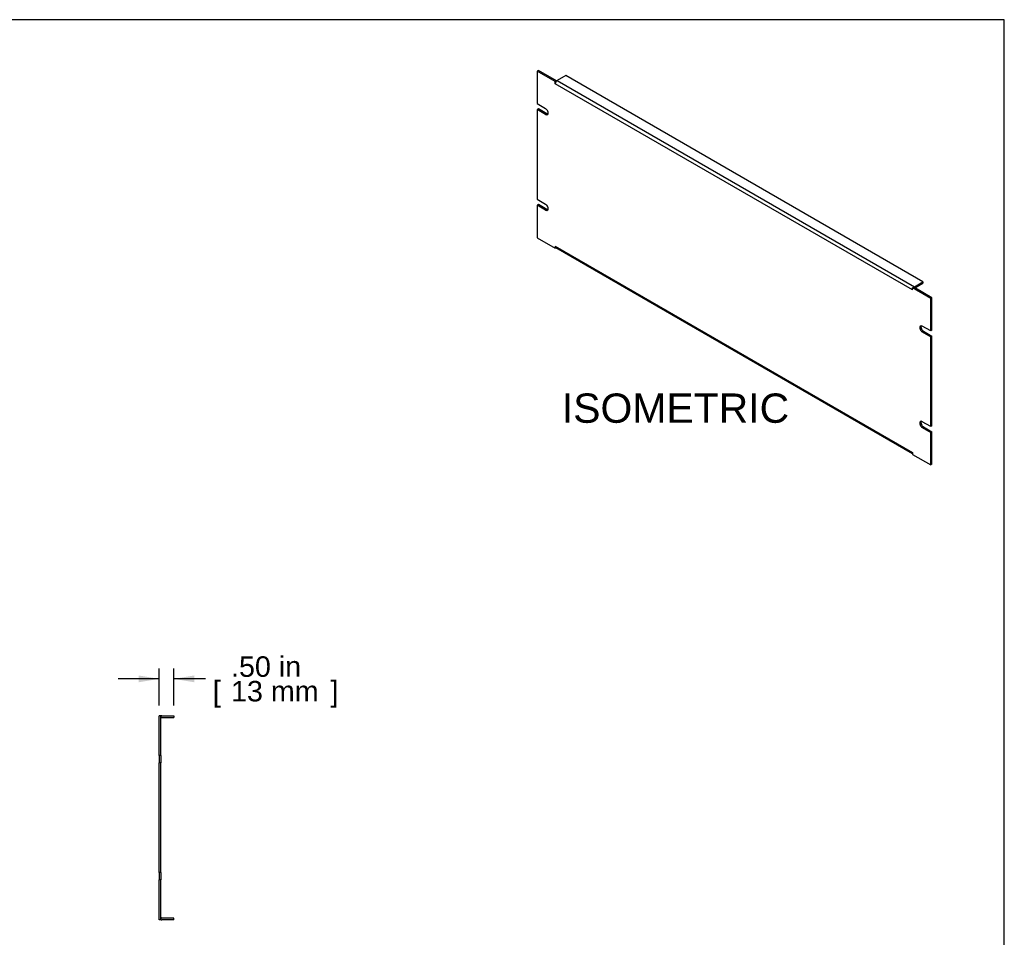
# Model space of a CAD drawing. Header units: inches. Extents: x 0 to 80, y 0 to 59.8.
# Tile 11 of 11: x 46.4 to 80, y 28.5 to 59.8. Entities that reach past the tile are written whole.
import ezdxf
from ezdxf.enums import TextEntityAlignment as Align

# ---------------------------------------------------------------- set-up
doc = ezdxf.new("R2010")
doc.units = ezdxf.units.IN
doc.header["$MEASUREMENT"] = 0
doc.layers.add('COM41793', color=7, linetype='Continuous')
doc.layers.add('Default', color=7, linetype='Continuous')
doc.styles.add('SEACAD_Arial', font='arial.ttf')
doc.dimstyles.new('WEB', dxfattribs={"dimtxt": 0.7, "dimasz": 0.7, "dimexe": 0.35, "dimexo": 0.35, "dimgap": 0.35, "dimtad": 0, "dimtih": 1, "dimtoh": 1, "dimzin": 4, "dimdsep": 46, "dimtxsty": 'SEACAD_Arial', "dimblk1": '_SE_FILLED', "dimblk2": '_SE_FILLED', "dimsah": 1, "dimcen": 0.35, "dimadec": 0, "dimazin": 0, "dimtfac": 1, "dimtofl": 0, "dimtmove": 0, "dimatfit": 3, "dimfxl": 1, "dimtolj": 1, "dimtzin": 4, "dimarcsym": 0})

# ---------------------------------------------------------------- blocks, each defined once
blk = doc.blocks.new('SE4')
at = {"layer": 'COM41793', "color": 7, "linetype": 'Continuous'}
for p, q in [((51.206, 36.021), (51.149, 36.021)), ((51.149, 34.662), (51.149, 36.021)), ((51.206, 34.662), (51.206, 36.021)), ((51.235, 36.021), (51.649, 36.021)), ((51.649, 36.021), (51.649, 35.964)), ((51.235, 35.964), (51.649, 35.964)), ((51.206, 34.662), (51.149, 34.662)), ((51.149, 34.662), (51.149, 34.412)), ((51.206, 34.662), (51.206, 34.412)), ((51.149, 30.662), (51.149, 34.412)), ((51.206, 34.412), (51.149, 34.412)), ((51.206, 30.662), (51.206, 34.412)), ((51.206, 30.662), (51.149, 30.662)), ((51.149, 30.662), (51.149, 30.412)), ((51.206, 30.662), (51.206, 30.412)), ((51.149, 29.053), (51.149, 30.412)), ((51.206, 30.412), (51.149, 30.412)), ((51.206, 29.053), (51.206, 30.412)), ((51.206, 29.053), (51.149, 29.053)), ((51.649, 29.11), (51.235, 29.11)), ((51.649, 29.053), (51.235, 29.053)), ((51.649, 29.053), (51.649, 29.11))]:
    blk.add_line(p, q, dxfattribs=at)
for centre, radius, start, end in [((51.235, 35.935), 0.086, 90, 109.7069), ((51.235, 35.935), 0.029, 90, 180), ((51.235, 29.139), 0.029, 180, 270), ((51.235, 29.139), 0.086, 250.2931, 270)]:
    blk.add_arc(centre, radius, start, end, dxfattribs=at)
blk = doc.blocks.new('SE5')
at = {"layer": 'COM41793', "color": 7, "linetype": 'Continuous'}
for p, q in [((64.094, 58.049), (64.053, 58.026)), ((64.053, 58.026), (64.053, 56.916)), ((64.672, 57.668), (64.053, 58.026)), ((64.712, 57.692), (64.094, 58.049)), ((65.026, 57.872), (64.733, 57.703)), ((77.223, 50.83), (65.026, 57.872)), ((64.712, 57.692), (64.672, 57.668)), ((64.672, 57.598), (64.672, 57.668)), ((64.672, 57.598), (64.672, 57.598)), ((64.672, 57.598), (64.672, 57.598)), ((76.87, 50.556), (64.672, 57.598)), ((64.712, 57.687), (64.712, 57.692)), ((64.733, 57.703), (76.931, 50.661)), ((64.053, 56.916), (64.341, 56.75)), ((64.094, 56.735), (64.053, 56.712)), ((64.053, 56.712), (64.053, 53.65)), ((64.341, 56.546), (64.053, 56.712)), ((64.381, 56.569), (64.094, 56.735)), ((64.381, 56.569), (64.341, 56.546)), ((64.053, 53.65), (64.341, 53.484)), ((64.094, 53.469), (64.053, 53.446)), ((64.053, 53.446), (64.053, 52.336)), ((64.341, 53.28), (64.053, 53.446)), ((64.381, 53.303), (64.094, 53.469)), ((64.381, 53.303), (64.341, 53.28)), ((64.053, 52.336), (64.672, 51.979)), ((64.672, 52.049), (64.672, 51.979)), ((64.672, 52.049), (64.672, 52.049)), ((64.672, 52.049), (76.87, 45.007)), ((64.708, 52), (64.672, 51.979)), ((64.69, 52.01), (76.87, 44.978)), ((76.931, 50.661), (77.223, 50.83)), ((76.95, 50.626), (77.223, 50.784)), ((77.223, 50.83), (77.223, 50.784)), ((76.91, 50.649), (76.87, 50.626)), ((77.488, 50.269), (76.87, 50.626)), ((76.87, 50.556), (76.87, 50.626)), ((76.87, 50.556), (76.87, 50.556)), ((76.87, 50.556), (76.87, 50.556)), ((77.529, 50.292), (76.91, 50.649)), ((77.529, 50.292), (77.488, 50.269)), ((77.488, 49.159), (77.488, 50.269)), ((77.529, 49.183), (77.529, 50.292)), ((77.488, 49.159), (77.201, 49.325)), ((77.242, 49.144), (77.201, 49.121)), ((77.201, 49.121), (77.488, 48.955)), ((77.242, 49.144), (77.529, 48.978)), ((77.529, 49.183), (77.488, 49.159)), ((77.529, 48.978), (77.488, 48.955)), ((77.488, 45.893), (77.488, 48.955)), ((77.529, 45.917), (77.529, 48.978)), ((77.488, 45.893), (77.201, 46.059)), ((77.242, 45.878), (77.201, 45.855)), ((77.201, 45.855), (77.488, 45.689)), ((77.242, 45.878), (77.529, 45.712)), ((77.529, 45.917), (77.488, 45.893)), ((77.529, 45.712), (77.488, 45.689)), ((77.488, 44.58), (77.488, 45.689)), ((77.529, 44.603), (77.529, 45.712)), ((76.87, 45.007), (76.87, 45.007)), ((76.87, 45.007), (76.87, 44.937)), ((76.87, 44.937), (77.488, 44.58)), ((77.529, 44.603), (77.488, 44.58))]:
    blk.add_line(p, q, dxfattribs=at)
for centre, major_axis, start_param, end_param in [((64.733, 57.633), (-0.043, -0.0745), 3.926991, 5.497787), ((64.341, 56.648), (-0.063, 0.108), 2.356194, 5.497787), ((64.381, 56.671), (-0.063, 0.108), 2.356194, 2.813286), ((64.341, 53.382), (-0.063, 0.108), 2.356194, 5.497787), ((64.381, 53.405), (-0.063, 0.108), 2.356194, 2.813286), ((64.733, 52.084), (0.043, 0.0745), 2.356194, 3.141593), ((76.931, 50.591), (0.043, 0.0745), -3.969786, -3.926991), ((76.931, 50.591), (0.043, 0.0745), 0.785398, 1.083019), ((77.201, 49.223), (0.062, -0.108), 2.356194, 5.497787), ((77.242, 49.246), (0.062, -0.108), 3.469899, 5.497787), ((77.201, 45.957), (0.062, -0.108), 2.356194, 5.497787), ((77.242, 45.98), (0.062, -0.108), 3.469899, 5.497787), ((76.931, 45.042), (0.043, 0.0745), -3.926991, -3.884195)]:
    blk.add_ellipse(centre, major_axis=major_axis, ratio=0.57735, start_param=start_param, end_param=end_param, dxfattribs=at)
blk = doc.blocks.new('DMBLK86')
at = {"layer": 'Default', "linetype": 'Continuous', "transparency": 16777216}
for points in [[(50.449, 37.394), (50.449, 37.161), (51.149, 37.278)], [(52.349, 37.394), (51.649, 37.278), (52.349, 37.161)]]:
    blk.add_hatch(color=7, dxfattribs=at).paths.add_polyline_path(points)
at = {"layer": 'Default', "color": 7, "linetype": 'Continuous', "transparency": 16777216}
for p, q in [((51.149, 36.371), (51.149, 37.628)), ((51.649, 36.371), (51.649, 37.628)), ((51.149, 37.278), (49.749, 37.278)), ((52.734, 37.278), (51.649, 37.278))]:
    blk.add_line(p, q, dxfattribs=at)
at = {"layer": 'Default', "color": 7, "linetype": 'Continuous', "transparency": 16777216, "style": 'SEACAD_Arial'}
for s, p in [('.50 in', (53.603, 38.048)), ('[', (52.979, 37.208)), ('13 mm', (53.603, 37.208)), (']', (56.997, 37.208))]:
    blk.add_text(s, height=0.7, dxfattribs=at).set_placement(p, align=Align.TOP_LEFT)
blk = doc.blocks.new('_SE_FILLED')
at = {"color": 0}
blk.add_line((0, 0), (-1, 0), dxfattribs=at)
blk.add_solid([(0, 0), (-1, -0.1665), (-1, 0.1665), (0, 0)], dxfattribs=at)

msp = doc.modelspace()

# ---------------------------------------------------------------- linework, layer by layer
at = {"layer": 'Default', "color": 7, "linetype": 'Continuous'}
for p, q in [((80, 59.783), (0, 59.783)), ((80, 0), (80, 59.783))]:
    msp.add_line(p, q, dxfattribs=at)

# ---------------------------------------------------------------- block references
at = {"layer": 'Default'}
for name in ['SE5', 'SE4']:
    msp.add_blockref(name, (0, 0), dxfattribs=at)

# ---------------------------------------------------------------- texts
at = {"layer": 'Default', "color": 7, "linetype": 'Continuous', "style": 'SEACAD_Arial'}
msp.add_text('ISOMETRIC', height=1, dxfattribs=at).set_placement((64.895, 47.021), align=Align.TOP_LEFT)

# ---------------------------------------------------------------- dimensions: what is measured, and where the dimension line sits
at = {"layer": 'Default', "color": 7, "linetype": 'Continuous'}
dim = msp.add_linear_dim(base=(51.149, 37.278), p1=(51.649, 35.964), p2=(51.149, 36.021), text='\\A1;<>', dimstyle='WEB', override={"dimpost": '\\X'}, dxfattribs=at)
dim.commit()
dim.dimension.update_dxf_attribs({"geometry": 'DMBLK86', "text_midpoint": (52.734, 37.278), "dimtype": 160})

doc.saveas('drawing.dxf')
